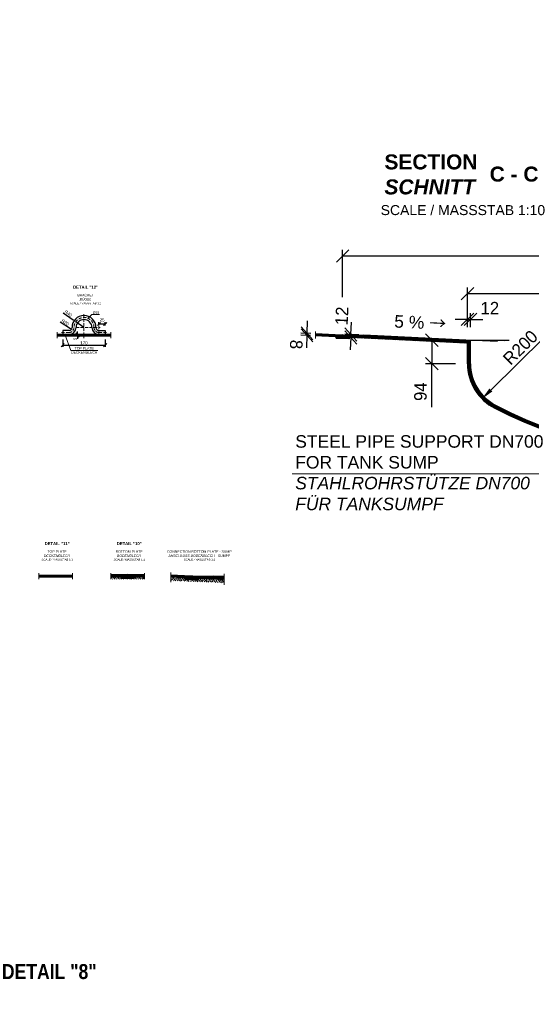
# Model space of a CAD drawing. Header units: millimetres. Extents: x -57642 to 5082813, y -177084 to 58112.
# Tile 17 of 256: x 84969 to 87017, y -172019 to -168079. Entities that reach past the tile are written whole.
import ezdxf

# ---------------------------------------------------------------- set-up
doc = ezdxf.new("R2010")
doc.units = ezdxf.units.MM
doc.linetypes.add('ACAD_ISO10W100', pattern=[18, 12, -3, 0, -3])
doc.layers.add('Bemaßung', color=7, linetype='Continuous', lineweight=9)
doc.layers.add('Beschriftung', color=7, linetype='Continuous', lineweight=9)
doc.styles.add('LBB3.5M1000', font='isocp.shx', dxfattribs={"height": 3.5})
doc.dimstyles.new('DIN', dxfattribs={"dimtxt": 2.5, "dimasz": 2.5, "dimexe": 1.25, "dimexo": 0.625, "dimtad": 1, "dimtih": 1, "dimdec": 4, "dimdsep": 46, "dimlunit": 6, "dimtxsty": 'Standard', "dimcen": 2.5, "dimadec": 0, "dimazin": 0, "dimtfac": 1, "dimtdec": 4, "dimtmove": 0, "dimatfit": 3, "dimfxl": 0, "dimtvp": 1, "dimtolj": 1, "dimtzin": 0, "dimarcsym": 0})

# ---------------------------------------------------------------- blocks, each defined once
blk = doc.blocks.new('_Oblique')
at = {"color": 0, "linetype": 'ByBlock', "lineweight": -2}
blk.add_line((-0.5, -0.5), (0.5, 0.5), dxfattribs=at)
blk = doc.blocks.new('*D293')
at = {"layer": 'Bemaßung', "color": 0, "lineweight": -2, "transparency": 16777216}
for p, q in [((85141.3, -169358.8), (85141.3, -169388)), ((85141.3, -169381.7), (85311.3, -169381.7)), ((85311.3, -169358.8), (85311.3, -169388))]:
    blk.add_line(p, q, dxfattribs=at)
at = {"layer": 'DEFPOINTS', "color": 0, "transparency": 16777216}
for p in [(85141.3, -169343.8), (85311.3, -169343.8), (85311.3, -169381.7)]:
    blk.add_point(p, dxfattribs=at)
at = {"layer": 'Bemaßung', "color": 0, "lineweight": -2, "transparency": 16777216, "xscale": 12.5, "yscale": 12.5, "zscale": 12.5, "rotation": 180}
blk.add_blockref('_Oblique', (85141.3, -169381.7), dxfattribs=at)
at = {"layer": 'Bemaßung', "color": 0, "lineweight": -2, "transparency": 16777216, "xscale": 12.5, "yscale": 12.5, "zscale": 12.5}
blk.add_blockref('_Oblique', (85311.3, -169381.7), dxfattribs=at)
at = {"layer": 'Bemaßung', "color": 0, "transparency": 16777216, "insert": (85226.3, -169372.4), "char_height": 12.5, "attachment_point": 5}
blk.add_mtext('\\A1;170', dxfattribs=at)
blk = doc.blocks.new('*D294')
at = {"layer": 'Bemaßung', "color": 0, "lineweight": -2, "transparency": 16777216}
for p, q in [((85188.8, -169338.8), (85194.2, -169338.8)), ((85188.8, -169343.8), (85194.2, -169343.8)), ((85200.5, -169338.8), (85200.5, -169326.3)), ((85200.5, -169338.8), (85200.5, -169343.8)), ((85200.5, -169343.8), (85200.5, -169356.3))]:
    blk.add_line(p, q, dxfattribs=at)
at = {"layer": 'DEFPOINTS', "color": 0, "transparency": 16777216}
for p in [(85200.5, -169343.8), (85203.8, -169338.8), (85203.8, -169343.8)]:
    blk.add_point(p, dxfattribs=at)
at = {"layer": 'Bemaßung', "color": 0, "lineweight": -2, "transparency": 16777216, "xscale": 12.5, "yscale": 12.5, "zscale": 12.5}
for p, rotation in [((85200.5, -169338.8), 270), ((85200.5, -169343.8), 90)]:
    blk.add_blockref('_Oblique', p, dxfattribs=dict(at, rotation=rotation))
at = {"layer": 'Bemaßung', "color": 0, "transparency": 16777216, "insert": (85191.1, -169356.3), "char_height": 12.5, "attachment_point": 5, "rotation": 90}
blk.add_mtext('\\A1;5', dxfattribs=at)
blk = doc.blocks.new('*D295')
at = {"layer": 'Bemaßung', "color": 0, "lineweight": -2, "transparency": 16777216}
for p, q in [((85286.3, -169302.8), (85286.3, -169290.1)), ((85286.3, -169296.4), (85311.3, -169296.4)), ((85311.3, -169302.8), (85311.3, -169290.1))]:
    blk.add_line(p, q, dxfattribs=at)
at = {"layer": 'DEFPOINTS', "color": 0, "transparency": 16777216}
for p in [(85311.3, -169296.4), (85286.3, -169322.8), (85311.3, -169322.8)]:
    blk.add_point(p, dxfattribs=at)
at = {"layer": 'Bemaßung', "color": 0, "lineweight": -2, "transparency": 16777216, "xscale": 12.5, "yscale": 12.5, "zscale": 12.5, "rotation": 180}
blk.add_blockref('_Oblique', (85286.3, -169296.4), dxfattribs=at)
at = {"layer": 'Bemaßung', "color": 0, "lineweight": -2, "transparency": 16777216, "xscale": 12.5, "yscale": 12.5, "zscale": 12.5}
blk.add_blockref('_Oblique', (85311.3, -169296.4), dxfattribs=at)
at = {"layer": 'Bemaßung', "color": 0, "transparency": 16777216, "insert": (85298.8, -169280.5), "char_height": 12.5, "attachment_point": 5}
blk.add_mtext('\\A1;25', dxfattribs=at)
blk = doc.blocks.new('*D296')
at = {"layer": 'Bemaßung', "color": 0, "lineweight": -2, "transparency": 16777216}
for p, q in [((85142.7, -169251.6), (85183.5, -169280.5)), ((85226.3, -169310.8), (85193.7, -169287.7))]:
    blk.add_line(p, q, dxfattribs=at)
at = {"layer": 'Bemaßung', "color": 0, "transparency": 16777216}
blk.add_solid([(85184.7, -169278.8), (85182.3, -169282.2), (85193.7, -169287.7)], dxfattribs=at)
at = {"layer": 'DEFPOINTS', "color": 0, "transparency": 16777216}
for p in [(85193.7, -169287.7), (85226.3, -169310.8)]:
    blk.add_point(p, dxfattribs=at)
at = {"layer": 'Bemaßung', "color": 0, "transparency": 16777216, "insert": (85163.4, -169254.7), "char_height": 12.5, "attachment_point": 5, "rotation": 324.687}
blk.add_mtext('\\A1;R40', dxfattribs=at)
blk = doc.blocks.new('*D297')
at = {"layer": 'Bemaßung', "color": 0, "lineweight": -2, "transparency": 16777216}
blk.add_line((85130.3, -169288.2), (85172.7, -169314.8), dxfattribs=at)
at = {"layer": 'Bemaßung', "color": 0, "transparency": 16777216}
blk.add_solid([(85173.8, -169313), (85171.5, -169316.6), (85183.2, -169321.5)], dxfattribs=at)
at = {"layer": 'DEFPOINTS', "color": 0, "transparency": 16777216}
for p in [(85166.3, -169310.8), (85183.2, -169321.5)]:
    blk.add_point(p, dxfattribs=at)
at = {"layer": 'Bemaßung', "color": 0, "transparency": 16777216, "insert": (85151.2, -169290.2), "char_height": 12.5, "attachment_point": 5, "rotation": 327.8352}
blk.add_mtext('\\A1;R20', dxfattribs=at)
blk = doc.blocks.new('*D735')
at = {"layer": 'Bemaßung', "color": 0, "lineweight": -2, "transparency": 16777216}
for p, q in [((86761.6, -169309.3), (86761.6, -169150.2)), ((88961.6, -169309.3), (88961.6, -169150.2)), ((86761.6, -169175.2), (88961.6, -169175.2))]:
    blk.add_line(p, q, dxfattribs=at)
at = {"layer": 'DEFPOINTS', "color": 0, "transparency": 16777216}
for p in [(88961.6, -169175.2), (86761.6, -169369.3), (88961.6, -169369.3)]:
    blk.add_point(p, dxfattribs=at)
at = {"layer": 'Bemaßung', "color": 0, "lineweight": -2, "transparency": 16777216, "xscale": 50, "yscale": 50, "zscale": 50, "rotation": 180}
blk.add_blockref('_Oblique', (86761.6, -169175.2), dxfattribs=at)
at = {"layer": 'Bemaßung', "color": 0, "lineweight": -2, "transparency": 16777216, "xscale": 50, "yscale": 50, "zscale": 50}
blk.add_blockref('_Oblique', (88961.6, -169175.2), dxfattribs=at)
at = {"layer": 'Bemaßung', "color": 0, "transparency": 16777216, "insert": (87861.6, -169130.2), "char_height": 50, "attachment_point": 5}
blk.add_mtext('\\A1;%%c2.200', dxfattribs=at)
blk = doc.blocks.new('*D741')
at = {"layer": 'Bemaßung', "color": 0, "lineweight": -2, "transparency": 16777216}
for p, q in [((86761.6, -169309.3), (86761.6, -169253.4)), ((86773.6, -169309.3), (86773.6, -169253.4)), ((86761.6, -169278.4), (86711.6, -169278.4)), ((86761.6, -169278.4), (86773.6, -169278.4)), ((86773.6, -169278.4), (86823.6, -169278.4))]:
    blk.add_line(p, q, dxfattribs=at)
at = {"layer": 'DEFPOINTS', "color": 0, "transparency": 16777216}
for p in [(86773.6, -169278.4), (86761.6, -169369.3), (86773.6, -169369.3)]:
    blk.add_point(p, dxfattribs=at)
at = {"layer": 'Bemaßung', "color": 0, "lineweight": -2, "transparency": 16777216, "xscale": 50, "yscale": 50, "zscale": 50}
blk.add_blockref('_Oblique', (86761.6, -169278.4), dxfattribs=at)
at = {"layer": 'Bemaßung', "color": 0, "lineweight": -2, "transparency": 16777216, "xscale": 50, "yscale": 50, "zscale": 50, "rotation": 180}
blk.add_blockref('_Oblique', (86773.6, -169278.4), dxfattribs=at)
at = {"layer": 'Bemaßung', "color": 0, "transparency": 16777216, "insert": (86851, -169233.4), "char_height": 50, "attachment_point": 5}
blk.add_mtext('\\A1;12', dxfattribs=at)
blk = doc.blocks.new('*D743')
at = {"layer": 'Bemaßung', "color": 0, "lineweight": -2, "transparency": 16777216}
blk.add_line((87067.9, -169350.4), (86855, -169561), dxfattribs=at)
at = {"layer": 'Bemaßung', "color": 0, "transparency": 16777216}
blk.add_solid([(86849.1, -169555.1), (86860.8, -169567), (86819.4, -169596.2)], dxfattribs=at)
at = {"layer": 'DEFPOINTS', "color": 0, "transparency": 16777216}
for p in [(86961.6, -169455.6), (86819.4, -169596.2)]:
    blk.add_point(p, dxfattribs=at)
at = {"layer": 'Bemaßung', "color": 0, "transparency": 16777216, "insert": (86973.4, -169391.1), "char_height": 50, "attachment_point": 5, "rotation": 44.687}
blk.add_mtext('\\A1;R200', dxfattribs=at)
blk = doc.blocks.new('*D744')
at = {"layer": 'Bemaßung', "color": 0, "lineweight": -2, "transparency": 16777216}
for p, q in [((86713.6, -169361.5), (86593.5, -169361.5)), ((86618.5, -169361.5), (86618.5, -169455.6)), ((86713.6, -169455.6), (86593.5, -169455.6)), ((86618.5, -169629.1), (86618.5, -169455.6))]:
    blk.add_line(p, q, dxfattribs=at)
at = {"layer": 'DEFPOINTS', "color": 0, "transparency": 16777216}
for p in [(86773.6, -169361.5), (86618.5, -169455.6), (86773.6, -169455.6)]:
    blk.add_point(p, dxfattribs=at)
at = {"layer": 'Bemaßung', "color": 0, "lineweight": -2, "transparency": 16777216, "xscale": 50, "yscale": 50, "zscale": 50}
for p, rotation in [((86618.5, -169361.5), 90), ((86618.5, -169455.6), 270)]:
    blk.add_blockref('_Oblique', p, dxfattribs=dict(at, rotation=rotation))
at = {"layer": 'Bemaßung', "color": 0, "transparency": 16777216, "insert": (86573.5, -169567.5), "char_height": 50, "attachment_point": 5, "rotation": 90}
blk.add_mtext('\\A1;94', dxfattribs=at)
blk = doc.blocks.new('*D737')
at = {"layer": 'Bemaßung', "color": 0, "lineweight": -2, "transparency": 16777216}
for p, q in [((86294.9, -169338.7), (86297.4, -169288.8)), ((86327, -169352.3), (86269.4, -169349.5)), ((86327, -169340.3), (86270, -169337.5)), ((86294.3, -169350.7), (86294.9, -169338.7)), ((86294.3, -169350.7), (86291.9, -169400.6))]:
    blk.add_line(p, q, dxfattribs=at)
at = {"layer": 'DEFPOINTS', "color": 0, "transparency": 16777216}
for p in [(86294.9, -169338.7), (86346.9, -169341.3), (86346.9, -169353.3)]:
    blk.add_point(p, dxfattribs=at)
at = {"layer": 'Bemaßung', "color": 0, "lineweight": -2, "transparency": 16777216, "xscale": 50, "yscale": 50, "zscale": 50}
for p, rotation in [((86294.3, -169350.7), 87.20608525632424), ((86294.9, -169338.7), 267.2060852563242)]:
    blk.add_blockref('_Oblique', p, dxfattribs=dict(at, rotation=rotation))
at = {"layer": 'Bemaßung', "color": 0, "transparency": 16777216, "insert": (86258.5, -169264.6), "char_height": 50, "attachment_point": 5, "rotation": 87.2061}
blk.add_mtext('\\A1;12', dxfattribs=at)
blk = doc.blocks.new('*D738')
at = {"layer": 'Bemaßung', "color": 0, "lineweight": -2, "transparency": 16777216}
for p, q in [((86119.3, -169334.1), (86121.7, -169284.2)), ((86133.5, -169342.8), (86093.9, -169340.9)), ((86133.9, -169334.9), (86094.3, -169332.9)), ((86118.9, -169342.1), (86116.4, -169392.1)), ((86118.9, -169342.1), (86119.3, -169334.1))]:
    blk.add_line(p, q, dxfattribs=at)
at = {"layer": 'DEFPOINTS', "color": 0, "transparency": 16777216}
for p in [(86119.3, -169334.1), (86153.5, -169343.8), (86153.9, -169335.8)]:
    blk.add_point(p, dxfattribs=at)
at = {"layer": 'Bemaßung', "color": 0, "lineweight": -2, "transparency": 16777216, "xscale": 50, "yscale": 50, "zscale": 50}
for p, rotation in [((86119.3, -169334.1), 267.2060852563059), ((86118.9, -169342.1), 87.20608525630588)]:
    blk.add_blockref('_Oblique', p, dxfattribs=dict(at, rotation=rotation))
at = {"layer": 'Bemaßung', "color": 0, "transparency": 16777216, "insert": (86075.9, -169378.9), "char_height": 50, "attachment_point": 5, "rotation": 267.2061}
blk.add_mtext('\\A1;8', dxfattribs=at)
blk = doc.blocks.new('*D740')
at = {"layer": 'Bemaßung', "color": 0, "lineweight": -2, "transparency": 16777216}
for p, q in [((86261.6, -169189.1), (86261.6, -168999.6)), ((86261.6, -169024.6), (89461.6, -169024.6)), ((89461.6, -169189.1), (89461.6, -168999.6))]:
    blk.add_line(p, q, dxfattribs=at)
at = {"layer": 'DEFPOINTS', "color": 0, "transparency": 16777216}
for p in [(89461.6, -169024.6), (86261.6, -169349.1), (89461.6, -169349.1)]:
    blk.add_point(p, dxfattribs=at)
at = {"layer": 'Bemaßung', "color": 0, "lineweight": -2, "transparency": 16777216, "xscale": 50, "yscale": 50, "zscale": 50, "rotation": 180}
blk.add_blockref('_Oblique', (86261.6, -169024.6), dxfattribs=at)
at = {"layer": 'Bemaßung', "color": 0, "lineweight": -2, "transparency": 16777216, "xscale": 50, "yscale": 50, "zscale": 50}
blk.add_blockref('_Oblique', (89461.6, -169024.6), dxfattribs=at)
at = {"layer": 'Bemaßung', "color": 0, "transparency": 16777216, "insert": (87861.6, -168979.6), "char_height": 50, "attachment_point": 5}
blk.add_mtext('\\A1;%%c3200', dxfattribs=at)

msp = doc.modelspace()

# ---------------------------------------------------------------- hatches: boundary and pattern name
at = {"lineweight": 5}
h = msp.add_hatch(dxfattribs=at)
h.set_pattern_fill('ANSI31', color=256)
h.set_pattern_definition([(45, (0, 17.8244), (-2.24506403, 2.24506403), [])])
h.paths.add_polyline_path([(85119.0695, -169338.80978), (85119.0695, -169343.80978), (85226.3099, -169343.80978), (85226.3099, -169338.80978)])
h.paths.add_polyline_path([(85286.3099, -169343.80978), (85286.3099, -169338.80978), (85226.3099, -169338.80978), (85226.3099, -169343.80978)])
h.paths.add_polyline_path([(85333.5503, -169343.80978), (85333.5503, -169338.80978), (85286.3099, -169338.80978), (85286.3099, -169343.80978)])
h = msp.add_hatch(dxfattribs=at)
h.set_pattern_fill('ANSI31', color=0)
h.set_pattern_definition([(222.2060853, (250772.5862, -512073.3127), (2.132962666, -2.35182807), [])])
h.paths.add_polyline_path([(86153.4849, -169343.82185), (86260.61652, -169349.05005), (86258.86543, -169340.95508), (86153.4849, -169335.81233)])
at = {"lineweight": 9}
h = msp.add_hatch(dxfattribs=at)
h.set_pattern_fill('ANSI31', color=0, scale=0.5, angle=87.20608526)
h.set_pattern_definition([(132.206, (86261.4935, -169351.5958), (-1.17591, -1.06648), [])])
h.paths.add_polyline_path([(86236.40133, -169352.87426), (86286.3419, -169355.31145), (86286.58562, -169350.31739), (86236.64505, -169347.8802)])
h = msp.add_hatch(color=0)
h.dxf.hatch_style = 1
h.paths.add_polyline_path([(86261.61533, -169340.77183, 0.0445748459), (86258.86543, -169340.95508), (86260.61652, -169349.05005), (86261.61533, -169349.0988)])
h.paths.add_polyline_path([(86265.14514, -169341.26154, 0.0577141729), (86261.61533, -169340.77183), (86261.61533, -169349.0988), (86262.61414, -169349.14754)])
at = {"lineweight": 5}
h = msp.add_hatch(dxfattribs=at)
h.set_pattern_fill('ANSI31', color=0, angle=90)
h.paths.add_polyline_path([(86265.14514, -169341.26154), (86262.61415, -169349.14754), (86757.42511, -169373.29486), (86755.44909, -169361.19733), (86346.94296, -169341.26154)])
h = msp.add_hatch(color=0)
h.dxf.hatch_style = 1
h.paths.add_polyline_path([(86757.42511, -169373.29486), (86755.44909, -169361.19733), (86763.7057, -169361.49825), (86761.61533, -169373.49887)])
h = msp.add_hatch(dxfattribs=at)
h.set_pattern_fill('ANSI31', color=0)
h.paths.add_polyline_path([(86877.01533, -169623.44473, -0.2832368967), (86773.61533, -169455.55536), (86773.61533, -169362.08387), (86763.67872, -169361.59895), (86761.61533, -169369.29962), (86761.61533, -169455.55536, 0.2832368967), (86871.61533, -169634.16107, 0.1172238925), (87861.61533, -169869.49825), (87861.61533, -169857.49825, -0.1172238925)])
h.paths.add_polyline_path([(88851.61533, -169634.16107, 0.2832368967), (88961.61533, -169455.55536), (88961.61533, -169369.29962), (88959.55194, -169361.59895), (88949.61533, -169362.08386), (88949.61533, -169455.55536, -0.2832368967), (88846.21533, -169623.44473, -0.1172238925), (87861.61533, -169857.49825), (87861.61533, -169869.49825, 0.1172238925)])
h = msp.add_hatch()
h.set_pattern_fill('ANSI31', color=256)
h.set_pattern_definition([(45, (4122.4326, -686.7608), (-2.24506403, 2.24506403), [])])
h.paths.add_polyline_path([(85045.75565, -170303.27084), (85045.75565, -170308.27084), (85113.0377, -170308.27084), (85113.0377, -170303.27084)])
h.paths.add_polyline_path([(85180.31976, -170308.27084), (85180.31976, -170303.27084), (85113.0377, -170303.27084), (85113.0377, -170308.27084)])
h = msp.add_hatch(color=256)
h.dxf.hatch_style = 1
edge = h.paths.add_edge_path()
edge.add_line((85112.0377, -170308.27084), (85114.0377, -170308.27084))
edge.add_line((85114.0377, -170308.27084), (85116.92445, -170303.27084))
edge.add_arc((85113.0377, -170317.77639), 15.01725, 75, 105)
edge.add_line((85109.15095, -170303.27084), (85112.0377, -170308.27084))
h = msp.add_hatch()
h.set_pattern_fill('ANSI31', color=256)
h.set_pattern_definition([(45, (4411.046, -686.7608), (-2.24506403, 2.24506403), [])])
h.paths.add_polyline_path([(85334.36895, -170300.27084), (85334.36895, -170308.27084), (85401.651, -170308.27084), (85401.651, -170300.27084)])
h.paths.add_polyline_path([(85468.93306, -170308.27084), (85468.93306, -170300.27084), (85401.651, -170300.27084), (85401.651, -170308.27084)])
h = msp.add_hatch()
h.set_pattern_fill('ANSI33', color=0, scale=2, angle=90)
h.set_pattern_definition([(132.206085, (162567.568, -344573.885), (-9.4073123, -8.5318507), []), (132.206085, (162568.005, -344564.916), (-9.4073123, -8.5318507), [6.35, -3.175])])
h.paths.add_polyline_path([(85334.36895, -170308.27084), (85375.651, -170308.27084), (85375.651, -170314.27084), (85427.651, -170314.27084), (85427.651, -170308.27084), (85468.93306, -170308.27084), (85468.93306, -170318.27084), (85334.36895, -170318.27084)])
at = {"lineweight": 9}
h = msp.add_hatch(dxfattribs=at)
h.set_pattern_fill('ANSI31', color=0, scale=0.5, angle=90)
h.set_pattern_definition([(135, (85401.651, -170310.7708), (-1.12253, -1.12253), [])])
h.paths.add_polyline_path([(85376.651, -170313.27084), (85426.651, -170313.27084), (85426.651, -170308.27084), (85376.651, -170308.27084)])
h = msp.add_hatch(color=256)
h.dxf.hatch_style = 1
edge = h.paths.add_edge_path()
edge.add_line((85400.651, -170308.27084), (85402.651, -170308.27084))
edge.add_line((85402.651, -170308.27084), (85407.2698, -170300.27084))
edge.add_arc((85401.651, -170315.64831), 16.37185, 69.9281131, 110.0718869)
edge.add_line((85396.0322, -170300.27084), (85400.651, -170308.27084))
at = {"lineweight": 5}
h = msp.add_hatch(dxfattribs=at)
h.set_pattern_fill('ANSI31', color=0)
h.set_pattern_definition([(222.2060853, (250168.815, -513037.7712), (2.132962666, -2.35182807), [])])
h.paths.add_polyline_path([(85573.64783, -170301.43886), (85573.64783, -170309.44838), (85656.84541, -170313.50856), (85655.09432, -170305.41358)])
h = msp.add_hatch()
h.set_pattern_fill('ANSI33', color=0, scale=2, angle=90)
h.set_pattern_definition([(132.206085, (162548.153, -344573.885), (-9.4073123, -8.5318507), []), (132.206085, (162548.59, -344564.916), (-9.4073123, -8.5318507), [6.35, -3.175])])
h.paths.add_polyline_path([(85573.64783, -170309.44838), (85573.64783, -170324.04958), (85787.29054, -170332.15674), (85787.29054, -170319.8745), (85683.81332, -170314.82464), (85683.52086, -170320.81751), (85631.58267, -170318.28284), (85631.87513, -170312.28997)])
at = {"lineweight": 9}
h = msp.add_hatch(dxfattribs=at)
h.set_pattern_fill('ANSI31', color=0, scale=0.5, angle=87.20608526)
h.set_pattern_definition([(132.206, (85657.7224, -170316.0543), (-1.17591, -1.06648), [])])
h.paths.add_polyline_path([(85632.63022, -170317.33277), (85682.57079, -170319.76995), (85682.81451, -170314.7759), (85632.87394, -170312.33871)])
h = msp.add_hatch(color=0)
h.dxf.hatch_style = 1
h.paths.add_polyline_path([(85657.84422, -170305.23034, 0.0445748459), (85655.09432, -170305.41358), (85656.84541, -170313.50856), (85657.84422, -170313.5573)])
h.paths.add_polyline_path([(85661.37403, -170305.72004, 0.0577141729), (85657.84422, -170305.23034), (85657.84422, -170313.5573), (85658.84303, -170313.60605)])
at = {"lineweight": 5}
h = msp.add_hatch(dxfattribs=at)
h.set_pattern_fill('ANSI31', color=0, angle=90)
h.set_pattern_definition([(135, (-603.771, -964.4585), (-2.24506403, -2.24506403), [])])
h.paths.add_polyline_path([(85787.29054, -170319.87443), (85787.29054, -170307.87311), (85743.17185, -170305.72004), (85661.37403, -170305.72004), (85658.84304, -170313.60604)])

# ---------------------------------------------------------------- linework, layer by layer
at = {"linetype": 'ACAD_ISO10W100', "lineweight": 18}
for p, q in [((85226.3099, -169257.80978), (85226.3099, -169353.80978)), ((85286.3099, -169305.80978), (85286.3099, -169343.80978)), ((85166.3099, -169330.80978), (85136.3099, -169330.80978)), ((85194.3099, -169310.80978), (85291.3099, -169310.80978)), ((85286.3099, -169330.80978), (85316.3099, -169330.80978))]:
    msp.add_line(p, q, dxfattribs=at)
at = {"linetype": 'ACAD_ISO10W100', "lineweight": 18, "ltscale": 5}
for p, q in [((85119.0695, -169328.80978), (85119.0695, -169353.80978)), ((85333.5503, -169328.80978), (85333.5503, -169353.80978)), ((86153.4849, -169326.66198), (86153.4849, -169354.65861)), ((85045.75565, -170293.27084), (85045.75565, -170318.27084)), ((85180.31976, -170293.27084), (85180.31976, -170318.27084)), ((85334.36895, -170293.27084), (85334.36895, -170318.27084)), ((85468.93306, -170293.27084), (85468.93306, -170318.27084)), ((85573.64783, -170291.5302), (85573.64783, -170329.91886)), ((85787.29054, -170296.87707), (85787.29054, -170340.34499))]:
    msp.add_line(p, q, dxfattribs=at)
for p, q in [((85333.5503, -169338.80978), (85119.0695, -169338.80978)), ((85119.0695, -169343.80978), (85333.5503, -169343.80978)), ((85166.3099, -169322.80978), (85141.3099, -169322.80978)), ((85141.3099, -169322.80978), (85141.3099, -169338.80978)), ((85141.3099, -169338.80978), (85166.3099, -169338.80978)), ((85286.3099, -169322.80978), (85311.3099, -169322.80978)), ((85311.3099, -169338.80978), (85286.3099, -169338.80978)), ((85311.3099, -169322.80978), (85311.3099, -169338.80978)), ((86258.86543, -169340.95508), (86153.4849, -169335.81233)), ((86260.61652, -169349.05005), (86153.4849, -169343.82185)), ((86260.61652, -169349.05005), (86258.86543, -169340.95508)), ((86260.61652, -169349.05005), (86262.61414, -169349.14754)), ((86262.61414, -169349.14754), (86265.14514, -169341.26154)), ((86461.74332, -169358.86538), (86262.61414, -169349.14754)), ((86265.14514, -169341.26154), (86346.94296, -169341.26154)), ((86755.44909, -169361.19733), (86346.94296, -169341.26154)), ((86757.42511, -169373.29486), (86461.74332, -169358.86538)), ((86761.61533, -169361.49825), (86928.10925, -169361.49825)), ((86761.61533, -169455.55536), (86761.61533, -169361.49825)), ((86773.61533, -169455.55536), (86773.61533, -169361.49825)), ((85180.31976, -170303.27084), (85045.75565, -170303.27084)), ((85045.75565, -170308.27084), (85180.31976, -170308.27084)), ((85468.93306, -170300.27084), (85334.36895, -170300.27084)), ((85334.36895, -170308.27084), (85468.93306, -170308.27084)), ((85396.0322, -170300.27084), (85400.651, -170308.27084)), ((85400.651, -170308.27084), (85402.651, -170308.27084)), ((85402.651, -170308.27084), (85407.2698, -170300.27084)), ((85655.09432, -170305.41358), (85573.64783, -170301.43886)), ((85656.84541, -170313.50856), (85573.64783, -170309.44838)), ((85656.84541, -170313.50856), (85655.09432, -170305.41358)), ((85656.84541, -170313.50856), (85658.84303, -170313.60605)), ((85658.84303, -170313.60605), (85661.37403, -170305.72004)), ((85787.29054, -170319.8745), (85658.84303, -170313.60605)), ((85661.37403, -170305.72004), (85743.17185, -170305.72004)), ((85787.29054, -170307.87311), (85743.17185, -170305.72004))]:
    msp.add_line(p, q)
at = {"linetype": 'ACAD_ISO10W100', "lineweight": 18, "ltscale": 10}
msp.add_line((86761.61533, -169361.49825), (86920.44756, -169369.24953), dxfattribs=at)
for points in [[(86235.64624, -169347.83146), (86287.58443, -169350.36613), (86287.29197, -169356.359), (86235.35378, -169353.82433)], [(86236.40133, -169352.87426), (86286.3419, -169355.31145), (86286.58562, -169350.31739), (86236.64505, -169347.8802)], [(86757.42511, -169373.29486), (86755.44909, -169361.19733), (86763.7057, -169361.49825), (86761.61533, -169373.49887)], [(85375.651, -170308.27084), (85427.651, -170308.27084), (85427.651, -170314.27084), (85375.651, -170314.27084)], [(85376.651, -170313.27084), (85426.651, -170313.27084), (85426.651, -170308.27084), (85376.651, -170308.27084)], [(85631.87513, -170312.28997), (85683.81332, -170314.82464), (85683.52086, -170320.81751), (85631.58267, -170318.28284)], [(85632.63022, -170317.33277), (85682.57079, -170319.76995), (85682.81451, -170314.7759), (85632.87394, -170312.33871)]]:
    msp.add_lwpolyline(points, close=True)
at = {"color": 0, "lineweight": 9}
msp.add_lwpolyline([(86059.93626, -169896.60828), (87050.87112, -169896.60828)], dxfattribs=at)
msp.add_lwpolyline([(85112.0377, -170308.27084), (85114.0377, -170308.27084), (85116.92445, -170303.27084, 0.1316524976), (85109.15095, -170303.27084)], format="xyb", close=True)
for centre, radius, start, end in [((85226.3099, -169310.80978), 48, 0, 180), ((85226.3099, -169310.80978), 32, 0, 180), ((85166.3099, -169310.80978), 12, 270, 0), ((85166.3099, -169310.80978), 28, 270, 0), ((85286.3099, -169310.80978), 28, 180, 270), ((85286.3099, -169310.80978), 12, 180, 270), ((86261.26606, -169356.25579), 15.48789, 75.49533454, 98.91683598), ((86961.61533, -169455.55536), 200, 180, 243.25631605), ((86961.61533, -169455.55536), 188, 180, 243.25631605), ((87861.61533, -167669.49825), 2188, 243.25631605, 296.74368395), ((87861.61533, -167669.49825), 2200, 243.25631605, 296.74368395), ((85401.651, -170316.08178), 16.77966, 70.43610182, 109.56389818), ((85657.49495, -170320.7143), 15.48789, 75.49533454, 98.91683598)]:
    msp.add_arc(centre, radius, start, end)
at = {"linetype": 'ACAD_ISO10W100', "lineweight": 18}
for centre, radius, start, end in [((85226.3099, -169310.80978), 40, 0, 180), ((85166.3099, -169310.80978), 20, 270, 0), ((85286.3099, -169310.80978), 20, 180, 270)]:
    msp.add_arc(centre, radius, start, end, dxfattribs=at)
at = {"layer": 'Bemaßung'}
for p, q in [((85257.83273, -169258.36389), (85244.66919, -169271.52743)), ((85257.83273, -169258.36389), (85288.84493, -169258.36389)), ((85173.36558, -169402.23471), (85151.52213, -169341.89713)), ((85173.36558, -169402.23471), (85281.28735, -169402.23471))]:
    msp.add_line(p, q, dxfattribs=at)

# ---------------------------------------------------------------- texts
at = {"layer": 'Bemaßung', "char_height": 10, "attachment_point": 5}
for s, insert in [('\\A1;%%C16', (85274.25258, -169250.91938)), ('\\A1;{\\fArial|b0|i0|c0|p34;TOP PLATE\\PDECKENBLECH}', (85227.36111, -169402.24989))]:
    msp.add_mtext(s, dxfattribs=dict(at, insert=insert))
at = {"layer": 'Bemaßung', "insert": (86469.76255, -169260.66587), "char_height": 50, "attachment_point": 1, "rotation": 357.20608526, "style": 'LBB3.5M1000'}
msp.add_mtext_dynamic_manual_height_columns('{\\fArial|b0|i0|c0|p34;5 % \\fSimSun|b0|i0|c134|p2;→}', width=205.2754183, gutter_width=17.5, heights=[0], dxfattribs=at)
at = {"layer": 'Beschriftung', "attachment_point": 1, "style": 'LBB3.5M1000'}
for s, insert, char_height, width in [('\\pi172.05;{\\fArial|b1|i0|c0|p34;DETAIL "2"}', (76155.7689, -168079.01598), 60, 785.9141179), ('\\pi172.05;{\\fArial|b1|i0|c0|p34;DETAIL "3"}', (78401.87482, -168079.01598), 60, 785.9141179), ('\\pi172.05;{\\fArial|b1|i0|c0|p34;DETAIL "4"}', (81291.44668, -168079.01598), 60, 785.9141179), ('\\pi172.05;{\\fArial|b1|i0|c0|p34;DETAIL "5"}', (82649.35347, -168079.01598), 60, 785.9141179), ('\\pi142.14;{\\fArial|b0|i0|c0|p34;PUMP SOCKET\\P\\pi82.793;\\fArial|b0|i1|c0|p34;PUMPENSTUTZEN\\P\\pi66.34;\\fArial|b0|i0|c0|p34;\\H0.8x;SCALE / MASSSTAB 1:10}', (78401.87482, -168249.21531), 50, 785.9141179), ('\\pi105.44;{\\fArial|b0|i0|c0|p34;SOCKET FOR LEVEL INDICATOR\\P\\pi18.999;\\fArial|b0|i1|c0|p34;STUTZEN FÜR FÜLLSTANDSANZEIGE\\P\\pi446.55;\\fArial|b0|i0|c0|p34;\\H0.5x;SCALE / MASSSTAB 1:10}', (81031.34921, -168249.21531), 50, 1301.3679194), ('\\pi196.13;{\\fArial|b0|i0|c0|p34;SOCKET FOR FILLING PIPE\\P\\pi212.42;\\fArial|b0|i1|c0|p34;STUTZEN FÜR FÜLLROHR\\P\\pi446.55;\\fArial|b0|i0|c0|p34;\\H0.5x;SCALE / MASSSTAB 1:10}', (82389.25601, -168249.21531), 50, 1301.3679194), ('{\\fArial|b1|i0|c0|p34;SECTION\\P\\fArial|b1|i1|c0|p34;SCHNITT}', (86429.0771, -168618.1075), 60, 386.3743031), ('{\\fArial|b1|i0|c0|p34;C - C}', (86850.23686, -168666.79023), 60, 197.1403693), ('{\\fArial|b0|i0|c0|p34;SCALE / MASSSTAB 1:10}', (86414.04204, -168821.01906), 40, 794.3120112), ('\\pi344.11;{\\fArial|b1|i0|c0|p34;DETAIL "12"}', (84838.9406, -169143.43861), 12, 785.9141179), ('\\pi360.62;{\\fArial|b0|i0|c0|p34;\\H0.2x;BRACKET\\P\\pi369.8;\\fArial|b0|i1|c0|p34;BÜGEL\\H5x;\\P\\pi330.77;\\fArial|b0|i0|c0|p34;\\H0.16x;SCALE / MASSSTAB 1:2}', (84838.9406, -169176.18504), 50, 785.9141179), ('{\\fArial|b0|i0|c0|p34;STEEL PIPE SUPPORT DN700\\PFOR TANK SUMP\\P\\fArial|b0|i1|c0|p34;STAHLROHRSTÜTZE DN700\\PFÜR TANKSUMPF}', (86071.99442, -169741.76459), 50, 1038.6487677), ('\\pi75.491;{\\fArial|b0|i0|c0|p34;TOP PLATE\\P\\pi3.3734;\\fArial|b0|i1|c0|p34;DECKENBLECH}', (82000.1272, -169751.32303), 50, 529.8709739), ('\\pi344.11;{\\fArial|b1|i0|c0|p34;DETAIL "11"}', (84724.85437, -170169.61634), 12, 785.9141179), ('\\pi344.11;{\\fArial|b1|i0|c0|p34;DETAIL "10"}', (85013.46767, -170169.61634), 12, 785.9141179), ('\\pi355.07;{\\fArial|b0|i0|c0|p34;\\H0.2x;TOP PLATE\\P\\pi340.64;\\fArial|b0|i1|c0|p34;DECKENBLECH\\fArial|b0|i0|c0|p34;\\P\\pi331.5;\\H0.8x;SCALE / MASSSTAB 1:1}', (84724.85437, -170202.36277), 50, 785.9141179), ('\\pi339.9;{\\fArial|b0|i0|c0|p34;\\H0.2x;BOTTOM PLATE\\P\\pi344.91;\\fArial|b0|i1|c0|p34;BODENBLECH\\fArial|b0|i0|c0|p34;\\P\\pi331.5;\\H0.8x;SCALE / MASSSTAB 1:1}', (85013.46767, -170202.36277), 50, 785.9141179), ('\\pi264.38;{\\fArial|b0|i0|c0|p34;\\H0.2x;CONNECTION BOTTOM PLATE - SUMP\\P\\pi269.63;\\fArial|b0|i1|c0|p34;ANSCHLUSS BODENBLECH\\fArial|b0|i0|c0|p34; - SUMPF\\P\\pi331.5;\\H0.8x;SCALE / MASSSTAB 1:1}', (85294.43977, -170202.36277), 50, 785.9141179), ('\\pi96.25;{\\fArial|b0|i0|c0|p34;SOCKET FOR TANKVENTILATION\\P\\pi73.416;\\fArial|b0|i1|c0|p34;STUTZEN FÜR TANKENTLÜFTUNG\\P\\pi446.55;\\fArial|b0|i0|c0|p34;\\H0.5x;SCALE / MASSSTAB 1:10}', (75882.08784, -170369.02983), 50, 1301.3679194), ('\\pi172.05;{\\fArial|b1|i0|c0|p34;DETAIL "6"}', (78773.7762, -171858.136), 60, 785.9141179), ('\\pi172.05;{\\fArial|b1|i0|c0|p34;DETAIL "7"}', (81027.57958, -171858.136), 60, 785.9141179), ('\\pi172.05;{\\fArial|b1|i0|c0|p34;DETAIL "8"}', (84653.72525, -171858.136), 60, 785.9141179)]:
    msp.add_mtext(s, dxfattribs=dict(at, insert=insert, char_height=char_height, width=width))

# ---------------------------------------------------------------- dimensions: what is measured, and where the dimension line sits
at = {"layer": 'Bemaßung'}
for base, p1, p2, text, override, picture, middle in [((89461.61533, -169024.59906), (86261.61533, -169349.0988), (89461.61533, -169349.0988), '%%c3200', {"dimscale": 20, "dimexo": 8, "dimgap": 1, "dimdec": 2, "dimblk1": 'Oblique', "dimblk2": 'Oblique', "dimsah": 1, "dimtdec": 2}, '*D740', (87861.61533, -168979.59906)), ((88961.61533, -169175.1987), (86761.61533, -169369.29962), (88961.61533, -169369.29962), '%%c2.200', {"dimscale": 20, "dimexo": 3, "dimgap": 1, "dimdec": 2, "dimblk1": 'Oblique', "dimblk2": 'Oblique', "dimsah": 1, "dimtdec": 2}, '*D735', (87861.61533, -169130.1987))]:
    dim = msp.add_linear_dim(base=base, p1=p1, p2=p2, text=text, dimstyle='DIN', override=override, dxfattribs=at)
    dim.commit()
    dim.dimension.update_dxf_attribs({"geometry": picture, "text_midpoint": middle})
for base, p1, p2, angle, text, override, picture, middle in [((86294.93395, -169338.72341), (86346.94296, -169353.26323), (86346.94296, -169341.26154), 87.20608526, '12', {"dimscale": 20, "dimexo": 1, "dimgap": 1, "dimdec": 2, "dimblk1": 'Oblique', "dimblk2": 'Oblique', "dimsah": 1, "dimtdec": 2, "dimtmove": 2}, '*D737', (86258.52753, -169264.61329)), ((86618.51479, -169455.55536), (86773.61533, -169361.49825), (86773.61533, -169455.55536), 90, '94', {"dimscale": 20, "dimexo": 3, "dimgap": 1, "dimdec": 2, "dimblk1": 'Oblique', "dimblk2": 'Oblique', "dimsah": 1, "dimtdec": 2, "dimtmove": 1}, '*D744', (86618.75966, -169567.45122))]:
    dim = msp.add_linear_dim(base=base, p1=p1, p2=p2, angle=angle, text=text, dimstyle='DIN', override=override, dxfattribs=at)
    dim.commit()
    dim.dimension.update_dxf_attribs({"geometry": picture, "text_midpoint": middle, "dimtype": 160})
for base, p1, p2, override, picture, middle in [((86773.61533, -169278.41233), (86761.61533, -169369.29962), (86773.61533, -169369.29962), {"dimscale": 20, "dimexo": 3, "dimgap": 1, "dimdec": 2, "dimblk1": 'Oblique', "dimblk2": 'Oblique', "dimsah": 1, "dimtdec": 2, "dimtmove": 1}, '*D741', (86850.99132, -169278.41233)), ((85311.3099, -169296.38548), (85286.3099, -169322.80978), (85311.3099, -169322.80978), {"dimscale": 5, "dimexo": 4, "dimdec": 2, "dimblk1": 'Oblique', "dimblk2": 'Oblique', "dimsah": 1, "dimtdec": 2, "dimtmove": 2}, '*D295', (85298.8099, -169280.54518))]:
    dim = msp.add_linear_dim(base=base, p1=p1, p2=p2, dimstyle='DIN', override=override, dxfattribs=at)
    dim.commit()
    dim.dimension.update_dxf_attribs({"geometry": picture, "text_midpoint": middle, "dimtype": 160})
dim = msp.add_radius_dim(center=(85226.3099, -169310.80978), mpoint=(85193.66963, -169287.6881), dimstyle='DIN', override={"dimscale": 5, "dimexo": 4, "dimdec": 2, "dimblk1": 'Oblique', "dimsah": 1, "dimtdec": 2, "dimtmove": 1}, dxfattribs=at)
dim.commit()
dim.dimension.update_dxf_attribs({"geometry": '*D296', "text_midpoint": (85163.38847, -169254.74868)})
for center, mpoint, override, picture, middle in [((85166.3099, -169310.80978), (85183.24031, -169321.45691), {"dimscale": 5, "dimexo": 4, "dimdec": 2, "dimblk1": 'Oblique', "dimsah": 1, "dimtdec": 2, "dimtmove": 1}, '*D297', (85146.20504, -169298.16632)), ((86961.61533, -169455.55536), (86819.42355, -169596.20207), {"dimscale": 20, "dimdec": 2, "dimtdec": 2}, '*D743', (86999.78068, -169417.80473))]:
    dim = msp.add_radius_dim(center=center, mpoint=mpoint, dimstyle='DIN', override=override, dxfattribs=at)
    dim.commit()
    dim.dimension.update_dxf_attribs({"geometry": picture, "text_midpoint": middle, "dimtype": 164})
for base, p1, p2, angle, override, picture, middle in [((86119.26758, -169334.14246), (86153.4849, -169343.82185), (86153.87484, -169335.83136), 267.20608526, {"dimscale": 20, "dimexo": 1, "dimgap": 1, "dimdec": 2, "dimblk1": 'Oblique', "dimblk2": 'Oblique', "dimsah": 1, "dimtdec": 2, "dimtmove": 2}, '*D738', (86075.86663, -169378.89553)), ((85200.477, -169343.80978), (85203.81169, -169338.80978), (85203.81169, -169343.80978), 90, {"dimscale": 5, "dimexo": 3, "dimdec": 2, "dimblk1": 'Oblique', "dimblk2": 'Oblique', "dimsah": 1, "dimtdec": 2, "dimtmove": 1}, '*D294', (85200.477, -169356.30978))]:
    dim = msp.add_linear_dim(base=base, p1=p1, p2=p2, angle=angle, dimstyle='DIN', override=override, dxfattribs=at)
    dim.commit()
    dim.dimension.update_dxf_attribs({"geometry": picture, "text_midpoint": middle, "dimtype": 160})
dim = msp.add_linear_dim(base=(85311.3099, -169381.74634), p1=(85141.3099, -169343.80978), p2=(85311.3099, -169343.80978), dimstyle='DIN', override={"dimscale": 5, "dimexo": 3, "dimdec": 2, "dimblk1": 'Oblique', "dimblk2": 'Oblique', "dimsah": 1, "dimtdec": 2}, dxfattribs=at)
dim.commit()
dim.dimension.update_dxf_attribs({"geometry": '*D293', "text_midpoint": (85226.3099, -169372.37134)})

doc.saveas('drawing.dxf')
